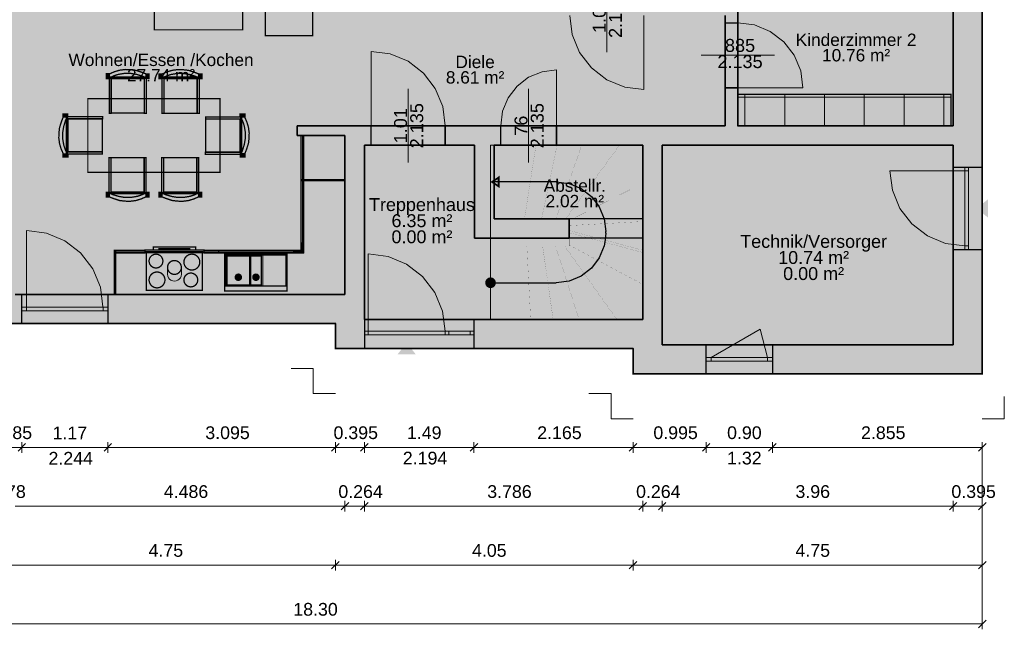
# Model space of a CAD drawing. Header units: millimetres. Extents: x 3534 to 41000, y -28700 to -5685.
# Tile 2 of 7: x 12394 to 25788, y -19484 to -11200. Entities that reach past the tile are written whole.
import ezdxf

# ---------------------------------------------------------------- set-up
doc = ezdxf.new("R2010")
doc.units = ezdxf.units.MM
doc.header["$MEASUREMENT"] = 0

msp = doc.modelspace()

# ---------------------------------------------------------------- hatches: boundary and pattern name
at = {"true_color": 0xeaeaea}
for points in [[(7188, -8572), (25488, -8572), (25488, -16012), (20738, -16012), (20738, -15670), (16688, -15670), (16688, -15328), (11938, -15328), (11938, -14987), (7188, -14987)], [(22164, -11241.5), (22164, -12125.5), (21990, -12125.5), (21990, -11241.5)], [(17173.5, -12640), (18182.5, -12640), (18182.5, -12906), (17173.5, -12906)], [(18937.5, -12640), (19696.5, -12640), (19696.5, -12906), (18937.5, -12906)], [(25488, -13205), (25488, -14325), (25093, -14325), (25093, -13205)], [(19869, -14064.97), (20869, -14332.91), (20869, -14363.97), (19869, -14096.03)], [(14290, -14331.5), (14290, -14311.5), (14708, -14311.5), (14708, -14331.5)], [(14118, -14876.5), (14118, -14350.5), (14880, -14350.5), (14880, -14876.5)], [(15181.45, -14888), (15181.45, -14379), (16031.45, -14379), (16031.45, -14888)], [(13593, -15328), (12423, -15328), (12423, -14933), (13593, -14933)], [(18233, -15670), (17083, -15670), (17083, -15275), (18233, -15275)], [(18573, -15275), (18573, -15670), (18233, -15670), (18233, -15275)], [(22633, -16012), (21733, -16012), (21733, -15617), (22633, -15617)]]:
    msp.add_hatch(color=254, dxfattribs=at).paths.add_polyline_path(points)
at = {"true_color": 0x804000}
for points in [[(25488, -8572), (25488, -16012), (25093, -15617), (25093, -12905), (25093, -12641), (25093, -8967)], [(22163, -8967), (22163, -12641), (21991, -12641), (21991, -11141), (21991, -10969), (21991, -10071), (21991, -9939), (21991, -8967)], [(16169, -12773), (16169, -12641), (16819, -12641), (17083, -12905), (16819, -12773)], [(16819, -12773), (16819, -12641), (17083, -12905), (17083, -14933), (16819, -14933)], [(21991, -12641), (22163, -12641), (25093, -12641), (25093, -12905), (21133, -12905), (20869, -12905), (18847, -12905), (18583, -12905), (17083, -12905), (16819, -12773), (16819, -12641)], [(18847, -12905), (18847, -13905), (18583, -14169), (18583, -12905)], [(20869, -15275), (20869, -12905), (21133, -12905), (21133, -15275)], [(18847, -13905), (19869, -13905), (19869, -14169), (18583, -14169)], [(16688, -15328), (11938, -15328), (12333, -14933), (16819, -14933), (17083, -14933)], [(16688, -15670), (16688, -15328), (17083, -14933), (17083, -15275)], [(20738, -15670), (16688, -15670), (17083, -15275), (20869, -15275), (21133, -15275)], [(20738, -16012), (20738, -15670), (21133, -15275), (21133, -15617)], [(25488, -16012), (20738, -16012), (21133, -15617), (25093, -15617)]]:
    msp.add_hatch(color=36, dxfattribs=at).paths.add_polyline_path(points)
at = {"true_color": 0xffffd2}
for points in [[(16819, -11141), (16819, -12641), (16169, -12641), (16169, -12773), (16819, -12773), (16819, -14933), (12333, -14933), (12333, -14592), (11855, -14592), (11855, -10929), (12455, -10929), (12455, -8967), (16819, -8967)], [(22163, -12641), (22163, -8967), (25093, -8967), (25093, -12641)], [(17051, -11141), (17051, -10641), (18757, -10641), (18757, -11141), (21991, -11141), (21991, -12641), (16819, -12641), (16819, -11141)], [(24652, -11053), (24652, -11613), (22832, -11613), (22832, -11053)], [(15670, -11326), (15670, -11886), (12905, -11886), (12905, -11326)], [(18997, -11354), (18997, -11914), (18122, -11914), (18122, -11354)], [(20869, -12905), (20869, -13905), (18847, -13905), (18847, -12905)], [(20371, -13035), (20371, -13595), (19461, -13595), (19461, -13035)]]:
    msp.add_hatch(color=7, dxfattribs=at).paths.add_polyline_path(points)
at = {"true_color": 0xdccdb9}
for points in [[(15425, -11338), (14225, -11338), (14225, -10138), (15425, -10138)], [(16380, -11419), (15735, -11419), (15735, -10937), (16380, -10937)], [(13611, -11939), (13679, -11909), (13751, -11887), (13829, -11877), (13895, -11879), (13970, -11887), (14054, -11914), (14115, -11938), (14115, -11989), (14062, -11967), (13982, -11943), (13899, -11929), (13815, -11930), (13730, -11945), (13678, -11962), (13631, -11983), (13611, -11989)], [(14329, -11940), (14397, -11910), (14469, -11888), (14547, -11878), (14613, -11880), (14688, -11888), (14772, -11915), (14833, -11939), (14833, -11990), (14780, -11968), (14700, -11944), (14617, -11930), (14533, -11931), (14448, -11946), (14396, -11963), (14349, -11984), (14329, -11990)], [(13571, -11935), (13612, -11935), (13612, -12000), (13571, -12000)], [(13612, -11995), (13612, -11980), (14116, -11980), (14116, -11995)], [(13612, -12471), (13612, -11989), (13637, -11989), (13637, -12471)], [(14088, -12002), (14088, -12470), (13641, -12470), (13641, -12002)], [(14118, -11991), (14118, -12472), (14091, -12472), (14091, -11991)], [(14112, -11936), (14154, -11936), (14154, -11999), (14112, -11999)], [(14289, -11936), (14330, -11936), (14330, -12001), (14289, -12001)], [(14330, -11996), (14330, -11981), (14834, -11981), (14834, -11996)], [(14330, -12472), (14330, -11990), (14355, -11990), (14355, -12472)], [(14806, -12003), (14806, -12471), (14359, -12471), (14359, -12003)], [(14836, -11992), (14836, -12473), (14809, -12473), (14809, -11992)], [(14830, -11937), (14872, -11937), (14872, -12000), (14830, -12000)], [(22162, -12641), (22162, -12216.2), (25063, -12216.2), (25063, -12641)], [(12988, -13025), (12958, -12957), (12936, -12885), (12926, -12807), (12928, -12741), (12936, -12666), (12963, -12582), (12987, -12521), (13038, -12521), (13016, -12574), (12992, -12654), (12978, -12737), (12979, -12821), (12994, -12906), (13011, -12958), (13032, -13005), (13038, -13025)], [(12985, -12524), (12985, -12482), (13048, -12482), (13048, -12524)], [(13044, -13024), (13029, -13024), (13029, -12520), (13044, -12520)], [(13040, -12518), (13521, -12518), (13521, -12545), (13040, -12545)], [(13051, -12548), (13519, -12548), (13519, -12995), (13051, -12995)], [(14922, -12523), (15404, -12523), (15404, -12548), (14922, -12548)], [(15391, -12999), (14923, -12999), (14923, -12552), (15391, -12552)], [(15458, -12482), (15458, -12523), (15393, -12523), (15393, -12482)], [(15398, -12523), (15413, -12523), (15413, -13027), (15398, -13027)], [(15454, -12522), (15484, -12590), (15506, -12662), (15516, -12740), (15514, -12806), (15506, -12881), (15479, -12965), (15455, -13026), (15404, -13026), (15426, -12973), (15450, -12893), (15464, -12810), (15463, -12726), (15448, -12641), (15431, -12589), (15410, -12542), (15404, -12522)], [(16819, -13373), (16219, -13373), (16219, -12773), (16819, -12773)], [(12984, -13065), (12984, -13024), (13049, -13024), (13049, -13065)], [(13520, -13024), (13038, -13024), (13038, -12999), (13520, -12999)], [(13607, -13554), (13607, -13073), (13634, -13073), (13634, -13554)], [(13637, -13543), (13637, -13075), (14084, -13075), (14084, -13543)], [(14113, -13074), (14113, -13556), (14088, -13556), (14088, -13074)], [(14324, -13554), (14324, -13073), (14351, -13073), (14351, -13554)], [(14354, -13543), (14354, -13075), (14801, -13075), (14801, -13543)], [(14830, -13074), (14830, -13556), (14805, -13556), (14805, -13074)], [(15402, -13029), (14921, -13029), (14921, -13002), (15402, -13002)], [(15457, -13023), (15457, -13065), (15394, -13065), (15394, -13023)], [(13613, -13609), (13571, -13609), (13571, -13546), (13613, -13546)], [(14113, -13550), (14113, -13565), (13609, -13565), (13609, -13550)], [(14114, -13606), (14046, -13636), (13974, -13658), (13896, -13668), (13830, -13666), (13755, -13658), (13671, -13631), (13610, -13607), (13610, -13556), (13663, -13578), (13743, -13602), (13826, -13616), (13910, -13615), (13995, -13600), (14047, -13583), (14094, -13562), (14114, -13556)], [(14154, -13610), (14113, -13610), (14113, -13545), (14154, -13545)], [(14330, -13609), (14288, -13609), (14288, -13546), (14330, -13546)], [(14830, -13550), (14830, -13565), (14326, -13565), (14326, -13550)], [(14831, -13606), (14763, -13636), (14691, -13658), (14613, -13668), (14547, -13666), (14472, -13658), (14388, -13631), (14327, -13607), (14327, -13556), (14380, -13578), (14460, -13602), (14543, -13616), (14627, -13615), (14712, -13600), (14764, -13583), (14811, -13562), (14831, -13556)], [(14871, -13610), (14830, -13610), (14830, -13545), (14871, -13545)]]:
    msp.add_hatch(color=254, dxfattribs=at).paths.add_polyline_path(points)
at = {"true_color": 0xf0ebe6}
for points in [[(13625, -11991), (14098, -11991), (14101, -12464), (14079, -12446), (14073, -12337), (14082, -12217), (14085, -12050), (14082, -12009), (13997, -12009), (13805, -12008), (13687, -12002), (13655, -12005), (13647, -12041), (13655, -12112), (13644, -12231), (13652, -12365), (13647, -12452), (13623, -12460)], [(14343, -11992), (14816, -11992), (14819, -12465), (14797, -12447), (14791, -12338), (14800, -12218), (14803, -12051), (14800, -12010), (14715, -12010), (14523, -12009), (14405, -12003), (14373, -12006), (14365, -12042), (14373, -12113), (14362, -12232), (14370, -12366), (14365, -12453), (14341, -12461)], [(15121, -12273), (15121, -13273), (13321, -13273), (13321, -12273)], [(13040, -13011), (13040, -12538), (13513, -12535), (13495, -12557), (13386, -12563), (13266, -12554), (13099, -12551), (13058, -12554), (13058, -12639), (13057, -12831), (13051, -12949), (13054, -12981), (13090, -12989), (13161, -12981), (13280, -12992), (13414, -12984), (13501, -12989), (13509, -13013)], [(15402, -12536), (15402, -13009), (14929, -13012), (14947, -12990), (15056, -12984), (15176, -12993), (15343, -12996), (15384, -12993), (15384, -12908), (15385, -12716), (15391, -12598), (15388, -12566), (15352, -12558), (15281, -12566), (15162, -12555), (15028, -12563), (14941, -12558), (14933, -12534)], [(16258, -13373), (16243, -13373), (16243, -12773), (16258, -12773)], [(14100, -13554), (13627, -13554), (13624, -13081), (13646, -13099), (13652, -13208), (13643, -13328), (13640, -13495), (13643, -13536), (13728, -13536), (13920, -13537), (14038, -13543), (14070, -13540), (14078, -13504), (14070, -13433), (14081, -13314), (14073, -13180), (14078, -13093), (14102, -13085)], [(14817, -13554), (14344, -13554), (14341, -13081), (14363, -13099), (14369, -13208), (14360, -13328), (14357, -13495), (14360, -13536), (14445, -13536), (14637, -13537), (14755, -13543), (14787, -13540), (14795, -13504), (14787, -13433), (14798, -13314), (14790, -13180), (14795, -13093), (14819, -13085)], [(16819.5, -14233), (16219.5, -14233), (16220, -13389), (16820, -13389)], [(16259, -14233), (16244, -14233), (16244, -13389), (16259, -13389)], [(14099, -14931), (14099, -14331), (14899, -14331.5), (14899, -14931.5)], [(14212, -14331.5), (14212, -14290.5), (14786, -14290.5), (14786, -14331.5)], [(16119, -14933), (16119, -14333), (16219, -14333), (16219, -14233), (16819, -14233), (16819, -14933)], [(16258, -14372), (16119, -14372), (16119, -14357), (16243, -14357), (16243, -14233), (16258, -14233)], [(13699, -14933), (13699, -14333), (14099, -14333), (14099, -14933)], [(13699, -14372), (13699, -14357), (14099, -14357), (14099, -14372)], [(14099, -14370.5), (14099, -14355.5), (14899, -14355.5), (14899, -14370.5)], [(14899, -14932.5), (14899, -14332.5), (15099, -14333), (15099, -14933)], [(14899, -14372), (14899, -14357), (15099, -14357), (15099, -14372)], [(15099, -14932.5), (15099, -14332.5), (16119, -14333), (16119, -14933)], [(15099, -14372), (15099, -14357), (16119, -14357), (16119, -14372)]]:
    msp.add_hatch(color=7, dxfattribs=at).paths.add_polyline_path(points)
at = {"true_color": 0xa08b86}
for points in [[(16243, -13373), (16219, -13373), (16219, -12773), (16243, -12773)], [(16819, -13389), (16219, -13389), (16219, -13373), (16819, -13373)], [(16243.5, -14233), (16219.5, -14233), (16220, -13389), (16244, -13389)], [(14099, -14355), (14099, -14331), (14899, -14331.5), (14899, -14355.5)], [(16243, -14357), (16119, -14357), (16119, -14333), (16219, -14333), (16219, -14233), (16243, -14233)], [(13683, -14933), (13683, -14333), (13699, -14333), (13699, -14933)], [(13699, -14357), (13699, -14333), (14099, -14333), (14099, -14357)], [(14899, -14356.5), (14899, -14332.5), (15099, -14333), (15099, -14357)], [(15099, -14356.5), (15099, -14332.5), (16119, -14333), (16119, -14357)]]:
    msp.add_hatch(color=252, dxfattribs=at).paths.add_polyline_path(points)
at = {"true_color": 0xdbdbdb}
for points in [[(19869, -13905), (20869, -13905), (20869, -15275), (17083, -15275), (17083, -14933), (17083, -12905), (18583, -12905), (18583, -14169), (19869, -14169)], [(21133, -12905), (25093, -12905), (25093, -15617), (21133, -15617), (21133, -15275)], [(18571, -13276), (18571, -14151), (17101, -14151), (17101, -13276)], [(24197, -13776), (24197, -14651), (22132, -14651), (22132, -13776)]]:
    msp.add_hatch(color=254, dxfattribs=at).paths.add_polyline_path(points)
at = {"true_color": 0x070707}
for points in [[(25567, -13640), (25567, -13890), (25409, -13765)], [(17783, -15749), (17533, -15749), (17658, -15591)]]:
    msp.add_hatch(color=18, dxfattribs=at).paths.add_polyline_path(points)
at = {"true_color": 0xdddddd}
for points in [[(18799, -15275), (18799, -14275), (19869, -14275), (19869, -14096.03), (20869, -14363.97), (20869, -15275)], [(18859, -14775), (18857.85, -14786.71), (18854.43, -14797.96), (18848.89, -14808.33), (18841.43, -14817.43), (18832.33, -14824.89), (18821.96, -14830.43), (18810.71, -14833.85), (18799, -14835), (18787.29, -14833.85), (18776.04, -14830.43), (18765.67, -14824.89), (18756.57, -14817.43), (18749.11, -14808.33), (18743.57, -14797.96), (18740.15, -14786.71), (18739, -14775), (18740.15, -14763.29), (18743.57, -14752.04), (18749.11, -14741.67), (18756.57, -14732.57), (18765.67, -14725.11), (18776.04, -14719.57), (18787.29, -14716.15), (18799, -14715), (18810.71, -14716.15), (18821.96, -14719.57), (18832.33, -14725.11), (18841.43, -14732.57), (18848.89, -14741.67), (18854.43, -14752.04), (18857.85, -14763.29)]]:
    msp.add_hatch(color=254, dxfattribs=at).paths.add_polyline_path(points)
at = {"true_color": 0xe3e3e3}
for points in [[(14340.19, -14498.34), (14334.84, -14515.97), (14326.16, -14532.22), (14314.47, -14546.47), (14300.22, -14558.16), (14283.97, -14566.84), (14266.34, -14572.19), (14248, -14574), (14229.66, -14572.19), (14212.03, -14566.84), (14195.78, -14558.16), (14181.53, -14546.47), (14169.84, -14532.22), (14161.16, -14515.97), (14155.81, -14498.34), (14154, -14480), (14155.81, -14461.66), (14161.16, -14444.03), (14169.84, -14427.78), (14181.53, -14413.53), (14195.78, -14401.84), (14212.03, -14393.16), (14229.66, -14387.81), (14248, -14386), (14266.34, -14387.81), (14283.97, -14393.16), (14300.22, -14401.84), (14314.47, -14413.53), (14326.16, -14427.78), (14334.84, -14444.03), (14340.19, -14461.66), (14342, -14480)], [(14841.92, -14515.07), (14835.78, -14535.33), (14825.8, -14554), (14812.37, -14570.37), (14796, -14583.8), (14777.33, -14593.78), (14757.07, -14599.92), (14736, -14602), (14714.93, -14599.92), (14694.67, -14593.78), (14676, -14583.8), (14659.63, -14570.37), (14646.2, -14554), (14636.22, -14535.33), (14630.08, -14515.07), (14628, -14494), (14630.08, -14472.93), (14636.22, -14452.67), (14646.2, -14434), (14659.63, -14417.63), (14676, -14404.2), (14694.67, -14394.22), (14714.93, -14388.08), (14736, -14386), (14757.07, -14388.08), (14777.33, -14394.22), (14796, -14404.2), (14812.37, -14417.63), (14825.8, -14434), (14835.78, -14452.67), (14841.92, -14472.93), (14844, -14494)], [(15212.05, -14805), (15212.05, -14410), (15524, -14410), (15524, -14805)], [(15537.6, -14805), (15537.6, -14410), (15682.95, -14410), (15682.95, -14805)], [(14591.19, -14585.34), (14585.84, -14602.97), (14577.16, -14619.22), (14565.47, -14633.47), (14551.22, -14645.16), (14534.97, -14653.84), (14517.34, -14659.19), (14499, -14661), (14480.66, -14659.19), (14463.03, -14653.84), (14446.78, -14645.16), (14432.53, -14633.47), (14420.84, -14619.22), (14412.16, -14602.97), (14406.81, -14585.34), (14405, -14567), (14406.81, -14548.66), (14412.16, -14531.03), (14420.84, -14514.78), (14432.53, -14500.53), (14446.78, -14488.84), (14463.03, -14480.16), (14480.66, -14474.81), (14499, -14473), (14517.34, -14474.81), (14534.97, -14480.16), (14551.22, -14488.84), (14565.47, -14500.53), (14577.16, -14514.78), (14585.84, -14531.03), (14591.19, -14548.66), (14593, -14567)], [(14367.92, -14758.07), (14361.78, -14778.33), (14351.8, -14797), (14338.37, -14813.37), (14322, -14826.8), (14303.33, -14836.78), (14283.07, -14842.92), (14262, -14845), (14240.93, -14842.92), (14220.67, -14836.78), (14202, -14826.8), (14185.63, -14813.37), (14172.2, -14797), (14162.22, -14778.33), (14156.08, -14758.07), (14154, -14737), (14156.08, -14715.93), (14162.22, -14695.67), (14172.2, -14677), (14185.63, -14660.63), (14202, -14647.2), (14220.67, -14637.22), (14240.93, -14631.08), (14262, -14629), (14283.07, -14631.08), (14303.33, -14637.22), (14322, -14647.2), (14338.37, -14660.63), (14351.8, -14677), (14361.78, -14695.67), (14367.92, -14715.93), (14370, -14737)], [(14814.19, -14755.34), (14808.84, -14772.97), (14800.16, -14789.22), (14788.47, -14803.47), (14774.22, -14815.16), (14757.97, -14823.84), (14740.34, -14829.19), (14722, -14831), (14703.66, -14829.19), (14686.03, -14823.84), (14669.78, -14815.16), (14655.53, -14803.47), (14643.84, -14789.22), (14635.16, -14772.97), (14629.81, -14755.34), (14628, -14737), (14629.81, -14718.66), (14635.16, -14701.03), (14643.84, -14684.78), (14655.53, -14670.53), (14669.78, -14658.84), (14686.03, -14650.16), (14703.66, -14644.81), (14722, -14643), (14740.34, -14644.81), (14757.97, -14650.16), (14774.22, -14658.84), (14788.47, -14670.53), (14800.16, -14684.78), (14808.84, -14701.03), (14814.19, -14718.66), (14816, -14737)], [(15404.29, -14707.22), (15402.18, -14714.16), (15398.76, -14720.56), (15394.16, -14726.16), (15388.56, -14730.76), (15382.16, -14734.18), (15375.22, -14736.29), (15368, -14737), (15360.78, -14736.29), (15353.84, -14734.18), (15347.44, -14730.76), (15341.84, -14726.16), (15337.24, -14720.56), (15333.82, -14714.16), (15331.71, -14707.22), (15331, -14700), (15331.71, -14692.78), (15333.82, -14685.84), (15337.24, -14679.44), (15341.84, -14673.84), (15347.44, -14669.24), (15353.84, -14665.82), (15360.78, -14663.71), (15368, -14663), (15375.22, -14663.71), (15382.16, -14665.82), (15388.56, -14669.24), (15394.16, -14673.84), (15398.76, -14679.44), (15402.18, -14685.84), (15404.29, -14692.78), (15405, -14700)], [(15644.29, -14707.22), (15642.18, -14714.16), (15638.76, -14720.56), (15634.16, -14726.16), (15628.56, -14730.76), (15622.16, -14734.18), (15615.22, -14736.29), (15608, -14737), (15600.78, -14736.29), (15593.84, -14734.18), (15587.44, -14730.76), (15581.84, -14726.16), (15577.24, -14720.56), (15573.82, -14714.16), (15571.71, -14707.22), (15571, -14700), (15571.71, -14692.78), (15573.82, -14685.84), (15577.24, -14679.44), (15581.84, -14673.84), (15587.44, -14669.24), (15593.84, -14665.82), (15600.78, -14663.71), (15608, -14663), (15615.22, -14663.71), (15622.16, -14665.82), (15628.56, -14669.24), (15634.16, -14673.84), (15638.76, -14679.44), (15642.18, -14685.84), (15644.29, -14692.78), (15645, -14700)]]:
    msp.add_hatch(color=254, dxfattribs=at).paths.add_polyline_path(points)

# ---------------------------------------------------------------- linework, layer by layer
at = {"color": 18, "lineweight": 20, "true_color": 0x070707, "const_width": 20}
msp.add_lwpolyline([(7188, -8572), (25488, -8572), (25488, -16012), (20738, -16012), (20738, -15670), (16688, -15670), (16688, -15328), (11938, -15328), (11938, -14987), (7188, -14987), (7188, -8572)], dxfattribs=at)
at = {"color": 18, "lineweight": 35, "true_color": 0x070707}
for points in [[(25488, -8572), (25488, -16012)], [(22163, -8967), (22163, -12641)], [(25093, -12641), (25093, -8967)], [(21991, -12641), (21991, -11141)], [(16169, -12773), (16169, -12641)], [(16169, -12641), (16819, -12641)], [(16819, -12641), (21991, -12641)], [(22163, -12641), (25093, -12641)], [(16819, -12773), (16169, -12773)], [(16819, -14933), (16819, -12773)], [(17083, -12905), (17083, -14933)], [(18583, -12905), (17083, -12905)], [(18583, -14169), (18583, -12905)], [(20869, -12905), (18847, -12905)], [(18847, -12905), (18847, -13905)], [(20869, -15275), (20869, -12905)], [(21133, -12905), (21133, -15275)], [(25093, -12905), (21133, -12905)], [(25093, -15617), (25093, -12905)], [(18847, -13905), (19869, -13905)], [(19869, -13905), (19869, -14169)], [(19869, -14169), (18583, -14169)], [(12333, -14933), (16819, -14933)], [(17083, -14933), (17083, -15275)], [(16688, -15328), (11938, -15328)], [(16688, -15670), (16688, -15328)], [(17083, -15275), (20869, -15275)], [(21133, -15275), (21133, -15617)], [(20738, -15670), (16688, -15670)], [(20738, -16012), (20738, -15670)], [(21133, -15617), (25093, -15617)], [(25488, -16012), (20738, -16012)]]:
    msp.add_lwpolyline(points, dxfattribs=at)
at = {"color": 18, "lineweight": 0, "true_color": 0x070707, "const_width": 1}
for points in [[(16819, -11141), (16819, -12641), (16169, -12641), (16169, -12773), (16819, -12773), (16819, -14933), (12333, -14933), (12333, -14592), (11855, -14592), (11855, -10929), (12455, -10929), (12455, -8967), (16819, -8967), (16819, -11141)], [(22163, -12641), (22163, -8967), (25093, -8967), (25093, -12641), (22163, -12641)], [(17051, -11141), (17051, -10641), (18757, -10641), (18757, -11141), (21991, -11141), (21991, -12641), (16819, -12641), (16819, -11141), (17051, -11141)], [(19869, -13905), (20869, -13905), (20869, -15275), (17083, -15275), (17083, -14933), (17083, -12905), (18583, -12905), (18583, -14169), (19869, -14169), (19869, -13905)], [(20869, -12905), (20869, -13905), (18847, -13905), (18847, -12905), (20869, -12905)], [(21133, -12905), (25093, -12905), (25093, -15617), (21133, -15617), (21133, -15275), (21133, -12905)], [(18799, -15275), (18799, -14275), (19869, -14275), (19869, -14096.03), (20869, -14363.97), (20869, -15275), (18799, -15275)], [(19869, -14064.97), (20869, -14332.91), (20869, -14363.97), (19869, -14096.03), (19869, -14064.97)], [(19869, -14230), (19869, -14096.03), (20369.02, -14230), (19869, -14230)], [(18799, -14275), (19059, -14275), (19059, -15275), (18799, -15275), (18799, -14275)], [(19059, -14275), (19293, -14275), (19345, -15275), (19059, -15275), (19059, -14275)], [(19293, -14275), (19507, -14275), (19651, -15275), (19345, -15275), (19293, -14275)], [(19507, -14275), (19683, -14275), (20004, -15275), (19651, -15275), (19507, -14275)], [(19683, -14275), (19806, -14275), (20518, -15275), (20004, -15275), (19683, -14275)], [(19806, -14275), (19869, -14275), (19869, -14262), (20869, -14797), (20869, -15275), (20518, -15275), (19806, -14275)], [(19869, -14230), (20369, -14230), (20869, -14363.97), (20869, -14797), (19869, -14262), (19869, -14230)]]:
    msp.add_lwpolyline(points, dxfattribs=at)
at = {"color": 251, "lineweight": 18, "true_color": 0x595959, "const_width": 18}
for points in [[(15425, -11338), (14225, -11338), (14225, -10138), (15425, -10138), (15425, -11338)], [(16380, -11419), (15735, -11419), (15735, -10937), (16380, -10937), (16380, -11419)], [(13611, -11939), (13679, -11909), (13751, -11887), (13829, -11877), (13895, -11879), (13970, -11887), (14054, -11914), (14115, -11938), (14115, -11989), (14062, -11967), (13982, -11943), (13899, -11929), (13815, -11930), (13730, -11945), (13678, -11962), (13631, -11983), (13611, -11989), (13611, -11939)], [(14329, -11940), (14397, -11910), (14469, -11888), (14547, -11878), (14613, -11880), (14688, -11888), (14772, -11915), (14833, -11939), (14833, -11990), (14780, -11968), (14700, -11944), (14617, -11930), (14533, -11931), (14448, -11946), (14396, -11963), (14349, -11984), (14329, -11990), (14329, -11940)], [(13571, -11935), (13612, -11935), (13612, -12000), (13571, -12000), (13571, -11935)], [(13612, -11995), (13612, -11980), (14116, -11980), (14116, -11995), (13612, -11995)], [(13612, -12471), (13612, -11989), (13637, -11989), (13637, -12471), (13612, -12471)], [(14088, -12002), (14088, -12470), (13641, -12470), (13641, -12002), (14088, -12002)], [(14118, -11991), (14118, -12472), (14091, -12472), (14091, -11991), (14118, -11991)], [(14112, -11936), (14154, -11936), (14154, -11999), (14112, -11999), (14112, -11936)], [(14289, -11936), (14330, -11936), (14330, -12001), (14289, -12001), (14289, -11936)], [(14330, -11996), (14330, -11981), (14834, -11981), (14834, -11996), (14330, -11996)], [(14330, -12472), (14330, -11990), (14355, -11990), (14355, -12472), (14330, -12472)], [(14806, -12003), (14806, -12471), (14359, -12471), (14359, -12003), (14806, -12003)], [(14836, -11992), (14836, -12473), (14809, -12473), (14809, -11992), (14836, -11992)], [(14830, -11937), (14872, -11937), (14872, -12000), (14830, -12000), (14830, -11937)], [(15121, -12273), (15121, -13273), (13321, -13273), (13321, -12273), (15121, -12273)], [(22162, -12641), (22162, -12216.2), (25063, -12216.2), (25063, -12641), (22162, -12641)], [(12988, -13025), (12958, -12957), (12936, -12885), (12926, -12807), (12928, -12741), (12936, -12666), (12963, -12582), (12987, -12521), (13038, -12521), (13016, -12574), (12992, -12654), (12978, -12737), (12979, -12821), (12994, -12906), (13011, -12958), (13032, -13005), (13038, -13025), (12988, -13025)], [(12985, -12524), (12985, -12482), (13048, -12482), (13048, -12524), (12985, -12524)], [(13044, -13024), (13029, -13024), (13029, -12520), (13044, -12520), (13044, -13024)], [(13040, -12518), (13521, -12518), (13521, -12545), (13040, -12545), (13040, -12518)], [(13051, -12548), (13519, -12548), (13519, -12995), (13051, -12995), (13051, -12548)], [(14922, -12523), (15404, -12523), (15404, -12548), (14922, -12548), (14922, -12523)], [(15391, -12999), (14923, -12999), (14923, -12552), (15391, -12552), (15391, -12999)], [(15458, -12482), (15458, -12523), (15393, -12523), (15393, -12482), (15458, -12482)], [(15398, -12523), (15413, -12523), (15413, -13027), (15398, -13027), (15398, -12523)], [(15454, -12522), (15484, -12590), (15506, -12662), (15516, -12740), (15514, -12806), (15506, -12881), (15479, -12965), (15455, -13026), (15404, -13026), (15426, -12973), (15450, -12893), (15464, -12810), (15463, -12726), (15448, -12641), (15431, -12589), (15410, -12542), (15404, -12522), (15454, -12522)], [(16243, -13373), (16219, -13373), (16219, -12773), (16243, -12773), (16243, -13373)], [(13520, -13024), (13038, -13024), (13038, -12999), (13520, -12999), (13520, -13024)], [(12984, -13065), (12984, -13024), (13049, -13024), (13049, -13065), (12984, -13065)], [(13607, -13554), (13607, -13073), (13634, -13073), (13634, -13554), (13607, -13554)], [(13637, -13543), (13637, -13075), (14084, -13075), (14084, -13543), (13637, -13543)], [(14113, -13074), (14113, -13556), (14088, -13556), (14088, -13074), (14113, -13074)], [(14324, -13554), (14324, -13073), (14351, -13073), (14351, -13554), (14324, -13554)], [(14354, -13543), (14354, -13075), (14801, -13075), (14801, -13543), (14354, -13543)], [(14830, -13074), (14830, -13556), (14805, -13556), (14805, -13074), (14830, -13074)], [(15402, -13029), (14921, -13029), (14921, -13002), (15402, -13002), (15402, -13029)], [(15457, -13023), (15457, -13065), (15394, -13065), (15394, -13023), (15457, -13023)], [(16819, -13389), (16219, -13389), (16219, -13373), (16819, -13373), (16819, -13389)], [(16243.5, -14233), (16219.5, -14233), (16220, -13389), (16244, -13389), (16243.5, -14233)], [(13613, -13609), (13571, -13609), (13571, -13546), (13613, -13546), (13613, -13609)], [(14113, -13550), (14113, -13565), (13609, -13565), (13609, -13550), (14113, -13550)], [(14114, -13606), (14046, -13636), (13974, -13658), (13896, -13668), (13830, -13666), (13755, -13658), (13671, -13631), (13610, -13607), (13610, -13556), (13663, -13578), (13743, -13602), (13826, -13616), (13910, -13615), (13995, -13600), (14047, -13583), (14094, -13562), (14114, -13556), (14114, -13606)], [(14154, -13610), (14113, -13610), (14113, -13545), (14154, -13545), (14154, -13610)], [(14330, -13609), (14288, -13609), (14288, -13546), (14330, -13546), (14330, -13609)], [(14830, -13550), (14830, -13565), (14326, -13565), (14326, -13550), (14830, -13550)], [(14831, -13606), (14763, -13636), (14691, -13658), (14613, -13668), (14547, -13666), (14472, -13658), (14388, -13631), (14327, -13607), (14327, -13556), (14380, -13578), (14460, -13602), (14543, -13616), (14627, -13615), (14712, -13600), (14764, -13583), (14811, -13562), (14831, -13556), (14831, -13606)], [(14871, -13610), (14830, -13610), (14830, -13545), (14871, -13545), (14871, -13610)], [(13683, -14933), (13683, -14333), (13699, -14333), (13699, -14933), (13683, -14933)], [(13699, -14357), (13699, -14333), (14099, -14333), (14099, -14357), (13699, -14357)], [(14099, -14355), (14099, -14331), (14899, -14331.5), (14899, -14355.5), (14099, -14355)], [(14212, -14331.5), (14212, -14290.5), (14786, -14290.5), (14786, -14331.5), (14212, -14331.5)], [(14290, -14331.5), (14290, -14311.5), (14708, -14311.5), (14708, -14331.5), (14290, -14331.5)], [(14899, -14356.5), (14899, -14332.5), (15099, -14333), (15099, -14357), (14899, -14356.5)], [(15099, -14356.5), (15099, -14332.5), (16119, -14333), (16119, -14357), (15099, -14356.5)], [(16243, -14357), (16119, -14357), (16119, -14333), (16219, -14333), (16219, -14233), (16243, -14233), (16243, -14357)], [(14118, -14876.5), (14118, -14350.5), (14880, -14350.5), (14880, -14876.5), (14118, -14876.5)], [(14340.19, -14498.34), (14334.84, -14515.97), (14326.16, -14532.22), (14314.47, -14546.47), (14300.22, -14558.16), (14283.97, -14566.84), (14266.34, -14572.19), (14248, -14574), (14229.66, -14572.19), (14212.03, -14566.84), (14195.78, -14558.16), (14181.53, -14546.47), (14169.84, -14532.22), (14161.16, -14515.97), (14155.81, -14498.34), (14154, -14480), (14155.81, -14461.66), (14161.16, -14444.03), (14169.84, -14427.78), (14181.53, -14413.53), (14195.78, -14401.84), (14212.03, -14393.16), (14229.66, -14387.81), (14248, -14386), (14266.34, -14387.81), (14283.97, -14393.16), (14300.22, -14401.84), (14314.47, -14413.53), (14326.16, -14427.78), (14334.84, -14444.03), (14340.19, -14461.66), (14342, -14480), (14340.19, -14498.34)], [(14591.19, -14585.34), (14585.84, -14602.97), (14577.16, -14619.22), (14565.47, -14633.47), (14551.22, -14645.16), (14534.97, -14653.84), (14517.34, -14659.19), (14499, -14661), (14480.66, -14659.19), (14463.03, -14653.84), (14446.78, -14645.16), (14432.53, -14633.47), (14420.84, -14619.22), (14412.16, -14602.97), (14406.81, -14585.34), (14405, -14567), (14406.81, -14548.66), (14412.16, -14531.03), (14420.84, -14514.78), (14432.53, -14500.53), (14446.78, -14488.84), (14463.03, -14480.16), (14480.66, -14474.81), (14499, -14473), (14517.34, -14474.81), (14534.97, -14480.16), (14551.22, -14488.84), (14565.47, -14500.53), (14577.16, -14514.78), (14585.84, -14531.03), (14591.19, -14548.66), (14593, -14567), (14591.19, -14585.34)], [(14841.92, -14515.07), (14835.78, -14535.33), (14825.8, -14554), (14812.37, -14570.37), (14796, -14583.8), (14777.33, -14593.78), (14757.07, -14599.92), (14736, -14602), (14714.93, -14599.92), (14694.67, -14593.78), (14676, -14583.8), (14659.63, -14570.37), (14646.2, -14554), (14636.22, -14535.33), (14630.08, -14515.07), (14628, -14494), (14630.08, -14472.93), (14636.22, -14452.67), (14646.2, -14434), (14659.63, -14417.63), (14676, -14404.2), (14694.67, -14394.22), (14714.93, -14388.08), (14736, -14386), (14757.07, -14388.08), (14777.33, -14394.22), (14796, -14404.2), (14812.37, -14417.63), (14825.8, -14434), (14835.78, -14452.67), (14841.92, -14472.93), (14844, -14494), (14841.92, -14515.07)], [(15181.45, -14888), (15181.45, -14379), (16031.45, -14379), (16031.45, -14888), (15181.45, -14888)], [(15195.9, -14821), (15195.9, -14396), (16016.15, -14396), (16016.15, -14821), (15195.9, -14821)], [(15212.05, -14805), (15212.05, -14410), (15524, -14410), (15524, -14805), (15212.05, -14805)], [(15537.6, -14805), (15537.6, -14410), (15682.95, -14410), (15682.95, -14805), (15537.6, -14805)], [(14367.92, -14758.07), (14361.78, -14778.33), (14351.8, -14797), (14338.37, -14813.37), (14322, -14826.8), (14303.33, -14836.78), (14283.07, -14842.92), (14262, -14845), (14240.93, -14842.92), (14220.67, -14836.78), (14202, -14826.8), (14185.63, -14813.37), (14172.2, -14797), (14162.22, -14778.33), (14156.08, -14758.07), (14154, -14737), (14156.08, -14715.93), (14162.22, -14695.67), (14172.2, -14677), (14185.63, -14660.63), (14202, -14647.2), (14220.67, -14637.22), (14240.93, -14631.08), (14262, -14629), (14283.07, -14631.08), (14303.33, -14637.22), (14322, -14647.2), (14338.37, -14660.63), (14351.8, -14677), (14361.78, -14695.67), (14367.92, -14715.93), (14370, -14737), (14367.92, -14758.07)], [(14814.19, -14755.34), (14808.84, -14772.97), (14800.16, -14789.22), (14788.47, -14803.47), (14774.22, -14815.16), (14757.97, -14823.84), (14740.34, -14829.19), (14722, -14831), (14703.66, -14829.19), (14686.03, -14823.84), (14669.78, -14815.16), (14655.53, -14803.47), (14643.84, -14789.22), (14635.16, -14772.97), (14629.81, -14755.34), (14628, -14737), (14629.81, -14718.66), (14635.16, -14701.03), (14643.84, -14684.78), (14655.53, -14670.53), (14669.78, -14658.84), (14686.03, -14650.16), (14703.66, -14644.81), (14722, -14643), (14740.34, -14644.81), (14757.97, -14650.16), (14774.22, -14658.84), (14788.47, -14670.53), (14800.16, -14684.78), (14808.84, -14701.03), (14814.19, -14718.66), (14816, -14737), (14814.19, -14755.34)], [(15409.19, -14708.19), (15406.8, -14716.07), (15402.92, -14723.33), (15397.7, -14729.7), (15391.33, -14734.92), (15384.07, -14738.8), (15376.19, -14741.19), (15368, -14742), (15359.81, -14741.19), (15351.93, -14738.8), (15344.67, -14734.92), (15338.3, -14729.7), (15333.08, -14723.33), (15329.2, -14716.07), (15326.81, -14708.19), (15326, -14700), (15326.81, -14691.81), (15329.2, -14683.93), (15333.08, -14676.67), (15338.3, -14670.3), (15344.67, -14665.08), (15351.93, -14661.2), (15359.81, -14658.81), (15368, -14658), (15376.19, -14658.81), (15384.07, -14661.2), (15391.33, -14665.08), (15397.7, -14670.3), (15402.92, -14676.67), (15406.8, -14683.93), (15409.19, -14691.81), (15410, -14700), (15409.19, -14708.19)], [(15404.29, -14707.22), (15402.18, -14714.16), (15398.76, -14720.56), (15394.16, -14726.16), (15388.56, -14730.76), (15382.16, -14734.18), (15375.22, -14736.29), (15368, -14737), (15360.78, -14736.29), (15353.84, -14734.18), (15347.44, -14730.76), (15341.84, -14726.16), (15337.24, -14720.56), (15333.82, -14714.16), (15331.71, -14707.22), (15331, -14700), (15331.71, -14692.78), (15333.82, -14685.84), (15337.24, -14679.44), (15341.84, -14673.84), (15347.44, -14669.24), (15353.84, -14665.82), (15360.78, -14663.71), (15368, -14663), (15375.22, -14663.71), (15382.16, -14665.82), (15388.56, -14669.24), (15394.16, -14673.84), (15398.76, -14679.44), (15402.18, -14685.84), (15404.29, -14692.78), (15405, -14700), (15404.29, -14707.22)], [(15649.19, -14708.19), (15646.8, -14716.07), (15642.92, -14723.33), (15637.7, -14729.7), (15631.33, -14734.92), (15624.07, -14738.8), (15616.19, -14741.19), (15608, -14742), (15599.81, -14741.19), (15591.93, -14738.8), (15584.67, -14734.92), (15578.3, -14729.7), (15573.08, -14723.33), (15569.2, -14716.07), (15566.81, -14708.19), (15566, -14700), (15566.81, -14691.81), (15569.2, -14683.93), (15573.08, -14676.67), (15578.3, -14670.3), (15584.67, -14665.08), (15591.93, -14661.2), (15599.81, -14658.81), (15608, -14658), (15616.19, -14658.81), (15624.07, -14661.2), (15631.33, -14665.08), (15637.7, -14670.3), (15642.92, -14676.67), (15646.8, -14683.93), (15649.19, -14691.81), (15650, -14700), (15649.19, -14708.19)], [(15644.29, -14707.22), (15642.18, -14714.16), (15638.76, -14720.56), (15634.16, -14726.16), (15628.56, -14730.76), (15622.16, -14734.18), (15615.22, -14736.29), (15608, -14737), (15600.78, -14736.29), (15593.84, -14734.18), (15587.44, -14730.76), (15581.84, -14726.16), (15577.24, -14720.56), (15573.82, -14714.16), (15571.71, -14707.22), (15571, -14700), (15571.71, -14692.78), (15573.82, -14685.84), (15577.24, -14679.44), (15581.84, -14673.84), (15587.44, -14669.24), (15593.84, -14665.82), (15600.78, -14663.71), (15608, -14663), (15615.22, -14663.71), (15622.16, -14665.82), (15628.56, -14669.24), (15634.16, -14673.84), (15638.76, -14679.44), (15642.18, -14685.84), (15644.29, -14692.78), (15645, -14700), (15644.29, -14707.22)]]:
    msp.add_lwpolyline(points, dxfattribs=at)
at = {"color": 18, "lineweight": 0, "true_color": 0x070707}
for points in [[(20381, -10641), (20381, -11641)], [(22663.5, -11683.5), (21663.5, -11683.5)], [(17678, -12141), (17678, -13141)], [(19317, -12141), (19317, -13141)]]:
    msp.add_lwpolyline(points, dxfattribs=at)
at = {"color": 18, "lineweight": 15, "true_color": 0x070707}
for points in [[(20886, -12151), (20625, -12117), (20381, -12016), (20172, -11855), (20011, -11646), (19910, -11402), (19876, -11141)], [(20886, -11141), (20886, -12151)], [(22163, -11241), (22392, -11271), (22605, -11360), (22789, -11500), (22929, -11683), (23018, -11897), (23048, -12126)], [(17173, -12641), (17173, -11631)], [(17173, -11631), (17434, -11665), (17678, -11766), (17887, -11927), (18048, -12136), (18149, -12380), (18183, -12641)], [(18937, -12641), (18963, -12444), (19039, -12261), (19160, -12104), (19317, -11983), (19500, -11907), (19697, -11881)], [(19697, -12641), (19697, -11881)], [(22163, -12126), (23048, -12126)], [(25251, -13255), (24231, -13255)], [(25251, -14275), (24987, -14240), (24741, -14138), (24530, -13976), (24368, -13765), (24266, -13519), (24231, -13255)], [(25251, -13205), (25251, -14325)], [(25251, -13255), (25301, -13255)], [(25301, -13205), (25301, -14325)], [(12488.67, -15104.5), (12488.67, -14065.83)], [(12489, -14066), (12758, -14101), (13008, -14205), (13223, -14370), (13388, -14585), (13492, -14835), (13527, -15104)], [(25251, -14275), (25301, -14275)], [(17133, -15433), (17133, -14383)], [(17133, -14383), (17405, -14419), (17658, -14524), (17875, -14691), (18042, -14908), (18147, -15161), (18183, -15433)], [(13593, -15104.5), (12423, -15104.5)], [(12488.67, -15156.5), (12488.67, -15104.5)], [(12488.67, -15104.5), (13527.33, -15104.5)], [(13527.33, -15156.5), (13527.33, -15104.5)], [(13593, -15156.5), (12423, -15156.5)], [(18233, -15433), (17083, -15433)], [(18233, -15483), (17083, -15483)], [(17133, -15433), (17133, -15483)], [(18183, -15433), (18183, -15483)], [(18233, -15433), (18233, -15483)], [(18233, -15433), (18573, -15433)], [(18233, -15483), (18573, -15483)], [(18523, -15433), (18523, -15483)], [(21798.27, -15788.5), (22464.64, -15403.77)], [(22464.64, -15403.77), (22567.73, -15788.5)], [(22633, -15788.5), (21733, -15788.5)], [(21798.27, -15840.5), (21798.27, -15788.5)], [(22567.73, -15840.5), (22567.73, -15788.5)], [(22633, -15840.5), (21733, -15840.5)]]:
    msp.add_lwpolyline(points, dxfattribs=at)
at = {"color": 254, "lineweight": 30, "true_color": 0xeaeaea}
for points in [[(21990, -12125.5), (21990, -11241.5)], [(21990, -11241.5), (22164, -11241.5)], [(22164, -11241.5), (22164, -12125.5)], [(22164, -12125.5), (21990, -12125.5)], [(17173.5, -12640), (18182.5, -12640)], [(17173.5, -12906), (17173.5, -12640)], [(18182.5, -12640), (18182.5, -12906)], [(18937.5, -12640), (19696.5, -12640)], [(18937.5, -12906), (18937.5, -12640)], [(19696.5, -12640), (19696.5, -12906)], [(18182.5, -12906), (17173.5, -12906)], [(19696.5, -12906), (18937.5, -12906)], [(12423, -14933), (13593, -14933)], [(13593, -15328), (12423, -15328)], [(21733, -15617), (22633, -15617)], [(22633, -16012), (21733, -16012)]]:
    msp.add_lwpolyline(points, dxfattribs=at)
at = {"color": 254, "lineweight": 20, "true_color": 0xeaeaea}
for points in [[(21990, -12125.5), (21990, -11241.5)], [(22164, -11241.5), (22164, -12125.5)], [(17173.5, -12640), (18182.5, -12640)], [(18937.5, -12640), (19696.5, -12640)], [(18182.5, -12906), (17173.5, -12906)], [(19696.5, -12906), (18937.5, -12906)], [(12423, -14933), (13593, -14933)]]:
    msp.add_lwpolyline(points, dxfattribs=at)
at = {"color": 18, "lineweight": 30, "true_color": 0x070707}
for points in [[(21991, -11241), (22163, -11241)], [(21991, -12126), (22163, -12126)], [(17173, -12905), (17173, -12641)], [(18183, -12905), (18183, -12641)], [(18937, -12905), (18937, -12641)], [(19697, -12905), (19697, -12641)], [(25093, -13205), (25488, -13205)], [(25093, -14325), (25488, -14325)], [(12423, -15328), (12423, -14933)], [(13593, -14933), (13593, -15328)], [(17083, -15275), (17083, -15670)], [(18573, -15275), (18573, -15670)], [(21733, -16012), (21733, -15617)], [(22633, -15617), (22633, -16012)]]:
    msp.add_lwpolyline(points, dxfattribs=at)
at = {"color": 251, "lineweight": 18, "true_color": 0x595959}
for points in [[(25063, -12251.6), (22162, -12251.6)], [(22258.7, -12641), (22258.7, -12216.2)], [(22800.22, -12216.2), (22800.22, -12251.6)], [(23341.74, -12216.2), (23341.74, -12251.6)], [(23883.26, -12216.2), (23883.26, -12251.6)], [(24424.78, -12216.2), (24424.78, -12251.6)], [(24966.3, -12216.2), (24966.3, -12641)], [(16258, -12773), (16258, -13373)], [(16819, -12773), (16819, -13373)], [(16259, -13389), (16259, -14233)], [(16820, -13389), (16819.5, -14233)], [(16119, -14933), (16819, -14933), (16819, -14233)], [(16258, -14233), (16258, -14372), (16119, -14372)], [(14099, -14372), (13699, -14372)], [(14899, -14370.5), (14099, -14370.5)], [(15099, -14372), (14899, -14372)], [(16119, -14372), (15099, -14372)], [(15701.65, -14821), (15701.65, -14396)], [(14405, -14660), (14405, -14567)], [(14593, -14660), (14593, -14567)], [(14593, -14660), (14590, -14684), (14580, -14707), (14565, -14726), (14546, -14741), (14523, -14751), (14499, -14754), (14475, -14751), (14452, -14741), (14433, -14726), (14418, -14707), (14408, -14684), (14405, -14660)], [(14099, -14933), (13699, -14933)], [(14899, -14931.5), (14099, -14931)], [(15099, -14933), (14899, -14932.5)], [(16119, -14933), (15099, -14932.5)]]:
    msp.add_lwpolyline(points, dxfattribs=at)
at = {"color": 8, "lineweight": 18, "true_color": 0x7b7b7b}
for points in [[(22800.22, -12641), (22800.22, -12251.6)], [(23341.74, -12251.6), (23341.74, -12641)], [(23883.26, -12641), (23883.26, -12251.6)], [(24424.78, -12251.6), (24424.78, -12641)]]:
    msp.add_lwpolyline(points, dxfattribs=at)
at = {"color": 8, "lineweight": 0, "true_color": 0x7f7f7f, "const_width": 1}
for points in [[(18819, -13905), (18799, -13905), (18799, -12905), (18819, -12905), (18819, -13905)], [(19079, -13905), (18819, -13905), (18819, -12905), (19079, -12905), (19079, -13905)], [(19261, -13905), (19079, -13905), (19079, -12905), (19417, -12905), (19261, -13905)], [(19494, -13905), (19261, -13905), (19417, -12905), (19705, -12905), (19494, -13905)], [(19691, -13905), (19494, -13905), (19705, -12905), (20039, -12905), (19691, -13905)], [(19823, -13905), (19691, -13905), (20039, -12905), (20554, -12905), (19823, -13905)], [(19869, -13930), (19869, -13905), (19823, -13905), (20554, -12905), (20869, -12905), (20869, -13423), (19869, -13930)], [(19869, -13998), (19869, -13930), (20869, -13423), (20869, -13943), (19869, -13998)], [(19869, -14096.03), (19869, -13998), (20869, -13943), (20869, -14230), (20369.02, -14230), (19869, -14096.03)], [(20369, -14230), (20869, -14230), (20869, -14363.97), (20369, -14230)]]:
    msp.add_lwpolyline(points, dxfattribs=at)
at = {"color": 8, "lineweight": 0, "true_color": 0x7f7f7f}
msp.add_lwpolyline([(18799, -15275), (18799, -12905), (20869, -12905), (20869, -15275), (18799, -15275)], dxfattribs=at)
at = {"color": 18, "lineweight": 20, "true_color": 0x070707}
for points in [[(25488, -14325), (25488, -13205)], [(13593, -15328), (12423, -15328)], [(17083, -15670), (18573, -15670)], [(21733, -15617), (22633, -15617)], [(22633, -16012), (21733, -16012)]]:
    msp.add_lwpolyline(points, dxfattribs=at)
at = {"color": 8, "lineweight": 25, "true_color": 0x7f7f7f, "const_width": 25}
msp.add_lwpolyline([(18819, -13405), (18909, -13345), (18909, -13465), (18819, -13405)], dxfattribs=at)
at = {"color": 8, "lineweight": 25, "true_color": 0x7f7f7f}
for points in [[(19694, -13405), (18819, -13405)], [(19694, -13405), (19868.7, -13428), (20031.5, -13495.43), (20171.3, -13602.7), (20278.57, -13742.5), (20346, -13905.3), (20369, -14080)], [(20369, -14100), (20352.47, -14225.57)], [(20369, -14100), (20369, -14080)]]:
    msp.add_lwpolyline(points, dxfattribs=at)
at = {"color": 18, "lineweight": 18, "true_color": 0x070707, "const_width": 18}
msp.add_lwpolyline([(20869, -13905), (20869, -14169), (19869, -14169), (19869, -13905), (20869, -13905)], dxfattribs=at)
at = {"color": 18, "lineweight": 25, "true_color": 0x070707}
for points in [[(20352.47, -14225.57), (20346, -14274.7), (20278.57, -14437.5), (20171.3, -14577.3), (20031.5, -14684.57), (19868.7, -14752), (19694, -14775)], [(18799, -14775), (19694, -14775)]]:
    msp.add_lwpolyline(points, dxfattribs=at)
at = {"color": 18, "lineweight": 25, "true_color": 0x070707, "const_width": 25}
msp.add_lwpolyline([(18859, -14775), (18857.85, -14786.71), (18854.43, -14797.96), (18848.89, -14808.33), (18841.43, -14817.43), (18832.33, -14824.89), (18821.96, -14830.43), (18810.71, -14833.85), (18799, -14835), (18787.29, -14833.85), (18776.04, -14830.43), (18765.67, -14824.89), (18756.57, -14817.43), (18749.11, -14808.33), (18743.57, -14797.96), (18740.15, -14786.71), (18739, -14775), (18740.15, -14763.29), (18743.57, -14752.04), (18749.11, -14741.67), (18756.57, -14732.57), (18765.67, -14725.11), (18776.04, -14719.57), (18787.29, -14716.15), (18799, -14715), (18810.71, -14716.15), (18821.96, -14719.57), (18832.33, -14725.11), (18841.43, -14732.57), (18848.89, -14741.67), (18854.43, -14752.04), (18857.85, -14763.29), (18859, -14775)], dxfattribs=at)
at = {"color": 8, "lineweight": 18, "true_color": 0x707070}
for points in [[(16388, -15938.02), (16088, -15938.02)], [(16388, -15938.02), (16388, -16280.02)], [(16388, -15938.02), (16388, -16052.02)], [(16388, -16280.02), (16688, -16280.02)], [(20438, -16280.02), (20138, -16280.02)], [(20438, -16280.02), (20438, -16622.02)], [(20438, -16280.02), (20438, -16394.02)], [(25788, -16622.02), (25788, -16322.02)], [(20438, -16622.02), (20738, -16622.02)], [(25788, -16622.02), (25488, -16622.02)]]:
    msp.add_lwpolyline(points, dxfattribs=at)
at = {"color": 18, "lineweight": 5, "true_color": 0x070707}
for points in [[(12372, -17063), (12474, -16961)], [(12372, -17063), (12474, -16961)], [(12423, -17084), (12423, -16940)], [(12423, -17084), (12423, -16940)], [(13542, -17063), (13644, -16961)], [(13542, -17063), (13644, -16961)], [(13593, -17084), (13593, -16940)], [(13593, -17084), (13593, -16940)], [(16637, -17063), (16739, -16961)], [(16637, -17063), (16739, -16961)], [(16688, -17084), (16688, -16940)], [(16688, -17084), (16688, -16940)], [(17032, -17063), (17134, -16961)], [(17032, -17063), (17134, -16961)], [(17083, -17084), (17083, -16940)], [(17083, -17084), (17083, -16940)], [(18522, -17063), (18624, -16961)], [(18522, -17063), (18624, -16961)], [(18573, -17084), (18573, -16940)], [(18573, -17084), (18573, -16940)], [(20687, -17063), (20789, -16961)], [(20687, -17063), (20789, -16961)], [(20738, -17084), (20738, -16940)], [(20738, -17084), (20738, -16940)], [(21682, -17063), (21784, -16961)], [(21682, -17063), (21784, -16961)], [(21733, -17084), (21733, -16940)], [(21733, -17084), (21733, -16940)], [(22582, -17063), (22684, -16961)], [(22582, -17063), (22684, -16961)], [(22633, -17084), (22633, -16940)], [(22633, -17084), (22633, -16940)], [(25437, -17063), (25539, -16961)], [(25488, -17084), (25488, -16940)], [(12423, -17012), (11938, -17012)], [(13593, -17012), (12423, -17012)], [(16688, -17012), (13593, -17012)], [(17083, -17012), (16688, -17012)], [(18573, -17012), (17083, -17012)], [(20738, -17012), (18573, -17012)], [(21733, -17012), (20738, -17012)], [(22633, -17012), (21733, -17012)], [(25488, -17012), (22633, -17012)], [(25488, -17012), (25488, -19412)], [(16819, -17812), (12333, -17812)], [(16768, -17863), (16870, -17761)], [(16768, -17863), (16870, -17761)], [(16819, -17884), (16819, -17740)], [(16819, -17884), (16819, -17740)], [(17083, -17812), (16819, -17812)], [(17032, -17863), (17134, -17761)], [(17032, -17863), (17134, -17761)], [(17083, -17884), (17083, -17740)], [(17083, -17884), (17083, -17740)], [(20869, -17812), (17083, -17812)], [(20818, -17863), (20920, -17761)], [(20818, -17863), (20920, -17761)], [(20869, -17884), (20869, -17740)], [(20869, -17884), (20869, -17740)], [(21133, -17812), (20869, -17812)], [(21082, -17863), (21184, -17761)], [(21082, -17863), (21184, -17761)], [(21133, -17884), (21133, -17740)], [(21133, -17884), (21133, -17740)], [(25093, -17812), (21133, -17812)], [(25042, -17863), (25144, -17761)], [(25042, -17863), (25144, -17761)], [(25093, -17884), (25093, -17740)], [(25093, -17884), (25093, -17740)], [(25488, -17812), (25093, -17812)], [(25437, -17863), (25539, -17761)], [(25488, -17884), (25488, -17740)], [(16688, -18612), (11938, -18612)], [(16637, -18663), (16739, -18561)], [(16637, -18663), (16739, -18561)], [(16688, -18684), (16688, -18540)], [(16688, -18684), (16688, -18540)], [(20738, -18612), (16688, -18612)], [(20687, -18663), (20789, -18561)], [(20687, -18663), (20789, -18561)], [(20738, -18684), (20738, -18540)], [(20738, -18684), (20738, -18540)], [(25488, -18612), (20738, -18612)], [(25437, -18663), (25539, -18561)], [(25488, -18684), (25488, -18540)], [(25488, -19412), (7188, -19412)], [(25437, -19463), (25539, -19361)], [(25488, -19484), (25488, -19340)]]:
    msp.add_lwpolyline(points, dxfattribs=at)

# ---------------------------------------------------------------- texts
at = {"color": 18, "true_color": 0x070707, "char_height": 176, "attachment_point": 5, "rotation": 90}
for s, insert in [('{\\fArial|b0|i0;1.01}', (20279, -11141)), ('{\\fArial|b0|i0;2.135}', (20499, -11141)), ('{\\fArial|b0|i0;1.01}', (17576, -12641)), ('{\\fArial|b0|i0;2.135}', (17796, -12641)), ('{\\fArial|b0|i0;2.135}', (19435, -12641)), ('{\\fArial|b0|i0;76}', (19215, -12641))]:
    msp.add_mtext(s, dxfattribs=dict(at, insert=insert))
at = {"color": 18, "true_color": 0x070707}
for s, insert, char_height, attachment_point in [('{\\fArial|b0|i0;Kinderzimmer 2}', (23772, -11389), 168, 2), ('{\\fArial|b0|i0;885}', (22193, -11551), 176, 5), ('{\\fArial|b0|i0;Wohnen/Essen /Kochen}', (14317, -11662), 168, 2), ('{\\fArial|b0|i0;10.76 m²}', (23772, -11599), 168, 2), ('{\\fArial|b0|i0;Diele}', (18589, -11690), 168, 2), ('{\\fArial|b0|i0;2.135}', (22193, -11771), 176, 5), ('{\\fArial|b0|i0;27.74 m²}', (14317, -11872), 168, 2), ('{\\fArial|b0|i0;8.61 m²}', (18589, -11900), 168, 2), ('{\\fArial|b0|i0;Abstellr.}', (19946, -13371), 168, 2), ('{\\fArial|b0|i0;Treppenhaus}', (17866, -13625.33), 175, 2), ('{\\fArial|b0|i0;2.02 m²}', (19946, -13581), 168, 2), ('{\\fArial|b0|i0;6.35 m²}', (17866, -13844.08), 175, 2), ('{\\fArial|b0|i0;0.00 m²}', (17866, -14062.83), 175, 2), ('{\\fArial|b0|i0;Technik/Versorger}', (23194, -14125.33), 175, 2), ('{\\fArial|b0|i0;10.74 m²}', (23194, -14344.08), 175, 2), ('{\\fArial|b0|i0;0.00 m²}', (23194, -14562.83), 175, 2), ('{\\fArial|b0|i0;0.485}', (11958, -16901.5), 173, 7), ('{\\fArial|b0|i0;1.17}', (12842, -16901.5), 173, 7), ('{\\fArial|b0|i0;3.095}', (14919, -16901.5), 173, 7), ('{\\fArial|b0|i0;0.395}', (16663, -16901.5), 173, 7), ('{\\fArial|b0|i0;1.49}', (17662, -16901.5), 173, 7), ('{\\fArial|b0|i0;2.165}', (19434, -16901.5), 173, 7), ('{\\fArial|b0|i0;0.995}', (21014, -16901.5), 173, 7), ('{\\fArial|b0|i0;0.90}', (22017, -16901.5), 173, 7), ('{\\fArial|b0|i0;2.855}', (23839, -16901.5), 173, 7), ('{\\fArial|b0|i0;2.244}', (12786, -17246.5), 173, 7), ('{\\fArial|b0|i0;2.194}', (17606, -17246.5), 173, 7), ('{\\fArial|b0|i0;1.32}', (22017, -17246.5), 173, 7), ('{\\fArial|b0|i0;0.478}', (11872, -17701.5), 173, 7), ('{\\fArial|b0|i0;4.486}', (14354, -17701.5), 173, 7), ('{\\fArial|b0|i0;0.264}', (16729, -17701.5), 173, 7), ('{\\fArial|b0|i0;3.786}', (18754, -17701.5), 173, 7), ('{\\fArial|b0|i0;0.264}', (20779, -17701.5), 173, 7), ('{\\fArial|b0|i0;3.96}', (22947, -17701.5), 173, 7), ('{\\fArial|b0|i0;0.395}', (25068, -17701.5), 173, 7), ('{\\fArial|b0|i0;4.75}', (14147, -18501.5), 173, 7), ('{\\fArial|b0|i0;4.05}', (18547, -18501.5), 173, 7), ('{\\fArial|b0|i0;4.75}', (22947, -18501.5), 173, 7), ('{\\fArial|b0|i0;18.30}', (16116, -19301.5), 173, 7)]:
    msp.add_mtext(s, dxfattribs=dict(at, insert=insert, char_height=char_height, attachment_point=attachment_point))

doc.saveas('drawing.dxf')
